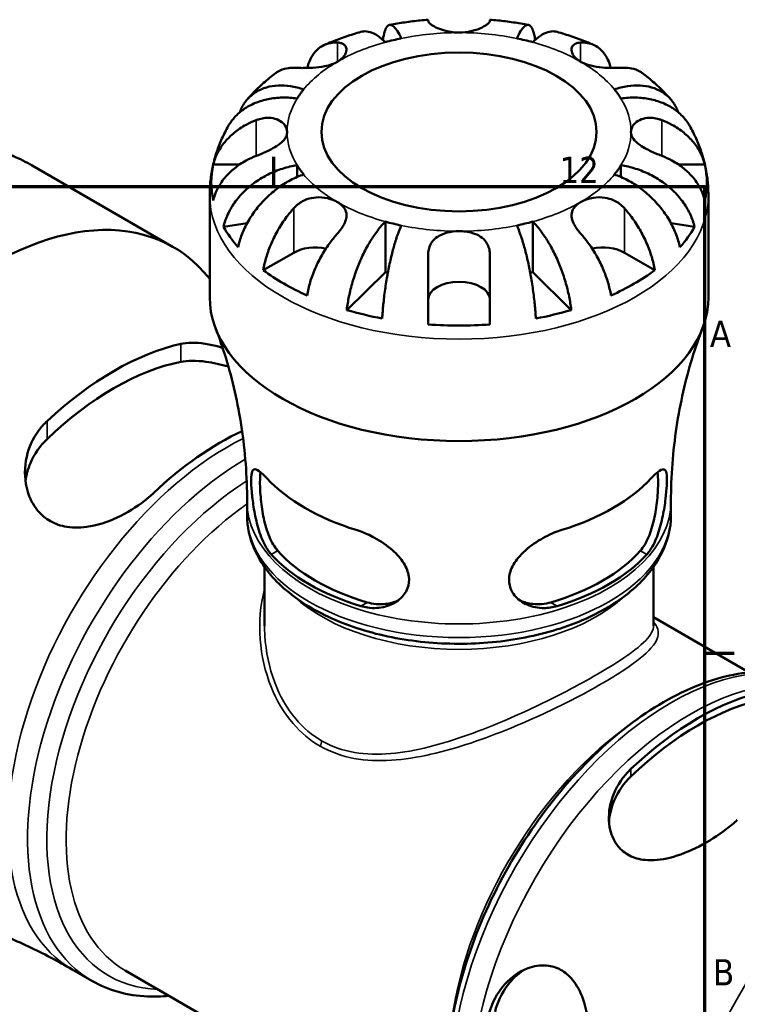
# Model space of a CAD drawing. Header units: millimetres. Extents: x 0 to 897, y 0 to 599.
# Tile 10 of 11: x 741 to 825, y 479 to 593. Entities that reach past the tile are written whole.
import ezdxf

# ---------------------------------------------------------------- set-up
doc = ezdxf.new("R2010")
doc.units = ezdxf.units.MM
for name, color, linetype, lineweight in [('Border (ANSI)', 7, 'Continuous', 70), ('Visible (ANSI)', 7, 'Continuous', 50), ('Visible Narrow (ANSI)', 7, 'Continuous', 35)]:
    doc.layers.add(name, color=color, linetype=linetype, lineweight=lineweight)
doc.styles.add('Note Text (ANSI)', font='tahoma.ttf')

# ---------------------------------------------------------------- blocks, each defined once
blk = doc.blocks.new('Borders Default Border')
at = {"layer": 'Border (ANSI)'}
for p, q in [((770.92, 574), (770.92, 577.45)), ((821, 519.75), (824.45, 519.75))]:
    blk.add_line(p, q, dxfattribs=at)
at = {"layer": 'Border (ANSI)', "flags": 128}
blk.add_lwpolyline([(20, 20), (20, 574), (821, 574), (821, 20), (20, 20)], dxfattribs=at)
at = {"layer": 'Border (ANSI)', "attachment_point": 7, "style": 'Note Text (ANSI)'}
for s, insert, char_height in [('12', (804.13, 574.4), 3.048), ('A', (821.63, 555.35), 3.05), ('B', (821.99, 481.1), 3.05)]:
    blk.add_mtext(s, dxfattribs=dict(at, insert=insert, char_height=char_height))

msp = doc.modelspace()

# ---------------------------------------------------------------- linework, layer by layer
at = {"layer": 'Visible (ANSI)'}
for p, q in [((788.851, 593.256), (788.851, 593.395)), ((796.051, 593.395), (796.051, 593.256)), ((742.813, 576.429), (759.211, 566.962)), ((763.858, 576.545), (766.914, 576.545)), ((773.614, 576.466), (773.614, 575.103)), ((811.288, 576.466), (811.288, 575.103)), ((817.987, 576.545), (821.043, 576.545)), ((763.451, 561.142), (763.451, 572.997)), ((821.451, 561.142), (821.451, 572.997)), ((767.792, 569.718), (765.052, 569.309)), ((783.883, 569.912), (783.883, 564.033)), ((801.019, 569.912), (801.019, 564.033)), ((819.849, 569.309), (817.109, 569.718)), ((769.687, 564.264), (773.217, 566.302)), ((788.851, 557.959), (788.851, 566.005)), ((796.051, 566.005), (796.051, 557.959)), ((811.684, 566.302), (815.214, 564.264)), ((783.883, 564.033), (779.395, 559.634)), ((805.507, 559.634), (801.019, 564.033)), ((767.801, 535.775), (767.801, 537.365)), ((817.101, 535.775), (817.101, 537.365)), ((769.831, 522.925), (769.831, 529.763)), ((815.071, 522.925), (815.071, 529.763)), ((815.071, 523.915), (826.18, 517.501)), ((747.469, 482.953), (749.746, 481.638)), ((753.618, 482.838), (793.03, 460.083))]:
    msp.add_line(p, q, dxfattribs=at)
for centre, major_axis, start_param, end_param in [((792.451, 580.346), (-20, 0), 5.0550672, 5.1551089), ((792.451, 580.346), (-20, 0), 4.269669, 4.3697108), ((792.451, 580.346), (-20, 0), 5.8404654, 5.9405071), ((792.451, 580.346), (20, 0), 0.3426782, 0.4427199), ((792.451, 574.467), (-28.818, 0), 6.1579369, 6.4084337), ((792.451, 580.346), (-20, 0), 0.3426782, 0.4427199), ((792.451, 580.346), (20, 0), 5.8404654, 5.9405071), ((792.451, 574.467), (28.818, 0), 6.1579369, 6.4084337), ((737.961, 530.156), (21.25, 36.806), 6.0560366, 9.6646519), ((792.451, 574.467), (-28.818, 0), 0.3152164, 0.4701818), ((792.451, 580.346), (20, 0), 4.269669, 4.3697108), ((792.451, 580.346), (20, 0), 5.0550672, 5.1551089), ((792.451, 574.467), (28.818, 0), 5.8130035, 5.9679689), ((775.763, 564.832), (3.6, 0), 1.2264277, 2.3561945), ((809.138, 564.832), (3.6, 0), 0.7853982, 1.9151649), ((792.451, 574.467), (-28.818, 0), 0.6601497, 0.9106466), ((792.451, 574.467), (-20, 0), 1.1280764, 1.1439335), ((792.451, 574.467), (-20, 0), 1.9976592, 2.0135163), ((792.451, 574.467), (-28.818, 0), 2.2309461, 2.4814429), ((792.451, 560.841), (-3.6, 0), 3.1415927, 6.2831853), ((792.451, 561.142), (-29, 0), 0, 3.1415926), ((792.451, 574.467), (-28.818, 0), 1.1006145, 1.25558), ((792.451, 574.467), (-28.818, 0), 1.8860127, 2.0409781), ((792.451, 574.467), (-28.818, 0), 1.4455479, 1.6960448), ((752.305, 521.874), (18.781, 32.53), 0.4881964, 1.0825999), ((752.305, 521.874), (17.562, 30.419), 0.4668719, 1.1039244), ((764.679, 514.73), (-18.065, -31.29), 3.8273406, 4.23635), ((792.451, 546.967), (25.346, 0), 3.6323705, 4.2216112), ((792.451, 546.967), (25.346, 0), 5.2031668, 5.7924075), ((792.451, 537.823), (-23.65, 0), 0.4689374, 1.101859), ((792.451, 537.823), (-23.65, 0), 2.0397337, 2.6726553), ((792.451, 537.823), (-24.652, 0), 0.4822136, 1.0885828), ((792.451, 537.823), (-24.652, 0), 2.0530099, 2.6593791), ((820.222, 482.662), (18.065, 31.29), 0.476039, 1.0947573), ((820.222, 482.662), (17.562, 30.419), 0.4668719, 1.1039244)]:
    msp.add_ellipse(centre, major_axis=major_axis, ratio=0.5773503, start_param=start_param, end_param=end_param, dxfattribs=at)
msp.add_ellipse((792.451, 580.346), major_axis=(16, 0), ratio=0.5773503, dxfattribs=at)
for points, knots in [([(788.851, 593.395), (788.549, 593.37), (788.249, 593.342), (787.648, 593.279), (787.348, 593.244), (786.75, 593.169), (786.452, 593.128), (785.856, 593.04), (785.56, 592.992), (784.968, 592.891), (784.673, 592.837), (784.379, 592.781)], [2.4993603, 2.4993603, 2.4993603, 2.4993603, 2.53545633, 2.53545633, 2.57155236, 2.57155236, 2.60764839, 2.60764839, 2.64374441, 2.64374441, 2.67984044, 2.67984044, 2.67984044, 2.67984044]), ([(792.451, 591.893), (792.192, 591.893), (791.933, 591.909), (791.41, 591.974), (791.147, 592.025), (790.546, 592.178), (790.225, 592.293), (789.683, 592.533), (789.463, 592.656), (789.171, 592.853), (789.076, 592.93), (788.936, 593.067), (788.891, 593.128), (788.857, 593.208), (788.851, 593.233), (788.851, 593.256)], [0, 0, 0, 0, 0.07774953, 0.07774953, 0.16081914, 0.16081914, 0.27783798, 0.27783798, 0.3882896, 0.3882896, 0.46542959, 0.46542959, 0.54035429, 0.54035429, 0.57953204, 0.57953204, 0.57953204, 0.57953204]), ([(796.051, 593.256), (796.051, 593.232), (796.044, 593.205), (796.007, 593.123), (795.96, 593.062), (795.818, 592.923), (795.72, 592.845), (795.428, 592.65), (795.212, 592.53), (794.632, 592.273), (794.253, 592.142), (793.398, 591.949), (792.927, 591.893), (792.451, 591.893)], [-0.58004807, -0.58004807, -0.58004807, -0.58004807, -0.5384523, -0.5384523, -0.46383793, -0.46383793, -0.3862639, -0.3862639, -0.27840269, -0.27840269, -0.14277912, -0.14277912, 0, 0, 0, 0]), ([(800.522, 592.781), (800.228, 592.837), (799.933, 592.891), (799.342, 592.992), (799.045, 593.04), (798.45, 593.128), (798.151, 593.169), (797.553, 593.244), (797.254, 593.279), (796.653, 593.342), (796.352, 593.37), (796.051, 593.395)], [2.03254854, 2.03254854, 2.03254854, 2.03254854, 2.06864457, 2.06864457, 2.1047406, 2.1047406, 2.14083662, 2.14083662, 2.17693265, 2.17693265, 2.21302868, 2.21302868, 2.21302868, 2.21302868]), ([(781.042, 591.981), (780.752, 591.898), (780.463, 591.811), (779.889, 591.63), (779.603, 591.536), (779.035, 591.341), (778.753, 591.241), (778.192, 591.032), (777.913, 590.924), (777.36, 590.701), (777.085, 590.585), (776.812, 590.467)], [2.81849536, 2.81849536, 2.81849536, 2.81849536, 2.85529823, 2.85529823, 2.8921011, 2.8921011, 2.92890398, 2.92890398, 2.96570685, 2.96570685, 3.00250972, 3.00250972, 3.00250972, 3.00250972]), ([(783.883, 590.779), (783.6, 591.057), (783.29, 591.315), (782.685, 591.716), (782.388, 591.858), (781.866, 592.022), (781.591, 592.06), (781.234, 592.027), (781.136, 592.008), (781.042, 591.981)], [4.00940841, 4.00940841, 4.00940841, 4.00940841, 4.17677528, 4.17677528, 4.34414216, 4.34414216, 4.51106361, 4.51106361, 4.57674982, 4.57674982, 4.57674982, 4.57674982]), ([(783.596, 591.046), (783.61, 591.152), (783.626, 591.252), (783.696, 591.644), (783.767, 591.926), (783.935, 592.372), (784.033, 592.535), (784.23, 592.737), (784.347, 592.794), (784.6, 592.78), (784.735, 592.708), (784.993, 592.481), (785.139, 592.303), (785.438, 591.829), (785.591, 591.533), (785.731, 591.221)], [0.2815169, 0.2815169, 0.2815169, 0.2815169, 0.3329556, 0.3329556, 0.4995958, 0.4995958, 0.6662361, 0.6662361, 0.8331576, 0.8331576, 1.000079, 1.000079, 1.1674459, 1.1674459, 1.3348128, 1.3348128, 1.3348128, 1.3348128]), ([(799.171, 591.221), (799.311, 591.533), (799.463, 591.829), (799.762, 592.303), (799.908, 592.481), (800.166, 592.708), (800.301, 592.78), (800.554, 592.794), (800.672, 592.737), (800.868, 592.535), (800.966, 592.372), (801.135, 591.926), (801.206, 591.644), (801.275, 591.252), (801.291, 591.152), (801.306, 591.046)], [4.0094086, 4.0094086, 4.0094086, 4.0094086, 4.1767755, 4.1767755, 4.3441423, 4.3441423, 4.5110638, 4.5110638, 4.6779852, 4.6779852, 4.8446255, 4.8446255, 5.0112658, 5.0112658, 5.0627044, 5.0627044, 5.0627044, 5.0627044]), ([(803.859, 591.981), (803.765, 592.008), (803.667, 592.027), (803.31, 592.06), (803.036, 592.022), (802.513, 591.858), (802.217, 591.716), (801.611, 591.315), (801.302, 591.057), (801.019, 590.779)], [0.76747135, 0.76747135, 0.76747135, 0.76747135, 0.83315756, 0.83315756, 1.00007901, 1.00007901, 1.16744588, 1.16744588, 1.33481276, 1.33481276, 1.33481276, 1.33481276]), ([(808.09, 590.467), (807.817, 590.585), (807.542, 590.701), (806.988, 590.924), (806.709, 591.032), (806.148, 591.241), (805.866, 591.341), (805.298, 591.536), (805.013, 591.63), (804.438, 591.811), (804.15, 591.898), (803.859, 591.981)], [1.70987926, 1.70987926, 1.70987926, 1.70987926, 1.74668213, 1.74668213, 1.783485, 1.783485, 1.82028788, 1.82028788, 1.85709075, 1.85709075, 1.89389362, 1.89389362, 1.89389362, 1.89389362]), ([(774.816, 587.784), (774.898, 588.137), (775.008, 588.461), (775.285, 589.069), (775.485, 589.393), (775.963, 589.939), (776.24, 590.16), (776.799, 590.48), (777.133, 590.607), (777.757, 590.725), (778.034, 590.744), (778.309, 590.735)], [0.19340122, 0.19340122, 0.19340122, 0.19340122, 0.33215152, 0.33215152, 0.49888818, 0.49888818, 0.66562485, 0.66562485, 0.83351137, 0.83351137, 0.95687373, 0.95687373, 0.95687373, 0.95687373]), ([(778.309, 590.735), (778.41, 590.731), (778.506, 590.721), (778.729, 590.679), (778.849, 590.639), (779.063, 590.524), (779.154, 590.448), (779.321, 590.223), (779.369, 590.062), (779.355, 589.661), (779.263, 589.419), (778.911, 588.937), (778.645, 588.705), (778.309, 588.511)], [-0.57647647, -0.57647647, -0.57647647, -0.57647647, -0.52968676, -0.52968676, -0.46054026, -0.46054026, -0.38562403, -0.38562403, -0.27730827, -0.27730827, -0.14258086, -0.14258086, 0, 0, 0, 0]), ([(806.593, 588.511), (806.393, 588.626), (806.218, 588.754), (805.914, 589.038), (805.79, 589.194), (805.566, 589.592), (805.515, 589.831), (805.574, 590.201), (805.647, 590.34), (805.877, 590.559), (806.032, 590.638), (806.332, 590.714), (806.458, 590.73), (806.593, 590.735)], [0, 0, 0, 0, 0.0846147, 0.0846147, 0.17434237, 0.17434237, 0.31088758, 0.31088758, 0.41427184, 0.41427184, 0.51665709, 0.51665709, 0.58005471, 0.58005471, 0.58005471, 0.58005471]), ([(806.593, 590.735), (806.867, 590.744), (807.145, 590.725), (807.768, 590.607), (808.102, 590.48), (808.661, 590.16), (808.938, 589.939), (809.416, 589.393), (809.617, 589.069), (809.893, 588.461), (810.004, 588.137), (810.085, 587.784)], [4.42788405, 4.42788405, 4.42788405, 4.42788405, 4.5512464, 4.5512464, 4.71913293, 4.71913293, 4.88586959, 4.88586959, 5.05260626, 5.05260626, 5.19135655, 5.19135655, 5.19135655, 5.19135655]), ([(778.309, 588.511), (778.11, 588.396), (777.89, 588.296), (777.392, 588.117), (777.115, 588.043), (776.382, 587.894), (775.919, 587.842), (775.143, 587.792), (774.834, 587.783), (774.322, 587.777), (774.115, 587.777), (773.722, 587.782), (773.539, 587.786), (773.318, 587.792), (773.267, 587.794), (773.217, 587.795)], [-2.49913258, -2.49913258, -2.49913258, -2.49913258, -2.41505436, -2.41505436, -2.32384732, -2.32384732, -2.1841143, -2.1841143, -2.08674766, -2.08674766, -2.01440674, -2.01440674, -1.93994266, -1.93994266, -1.91637503, -1.91637503, -1.91637503, -1.91637503]), ([(811.684, 587.795), (811.494, 587.789), (811.28, 587.784), (810.776, 587.777), (810.485, 587.776), (809.838, 587.789), (809.486, 587.805), (808.663, 587.877), (808.202, 587.944), (807.33, 588.164), (806.93, 588.316), (806.593, 588.511)], [-0.58010577, -0.58010577, -0.58010577, -0.58010577, -0.49097123, -0.49097123, -0.39110552, -0.39110552, -0.28318425, -0.28318425, -0.14288781, -0.14288781, 0, 0, 0, 0]), ([(773.217, 587.795), (772.943, 587.804), (772.666, 587.786), (772.042, 587.667), (771.708, 587.54), (771.318, 587.318), (771.209, 587.245), (771.102, 587.164)], [4.42788405, 4.42788405, 4.42788405, 4.42788405, 4.5512464, 4.5512464, 4.71913293, 4.71913293, 4.78464112, 4.78464112, 4.78464112, 4.78464112]), ([(813.799, 587.164), (813.693, 587.245), (813.583, 587.318), (813.193, 587.54), (812.859, 587.667), (812.236, 587.786), (811.958, 587.804), (811.684, 587.795)], [0.60011666, 0.60011666, 0.60011666, 0.60011666, 0.66562485, 0.66562485, 0.83351137, 0.83351137, 0.95687373, 0.95687373, 0.95687373, 0.95687373]), ([(771.102, 587.165), (770.866, 586.986), (770.633, 586.803), (770.174, 586.427), (769.948, 586.234), (769.502, 585.839), (769.283, 585.637), (768.851, 585.222), (768.639, 585.01), (768.223, 584.574), (768.019, 584.352), (767.82, 584.123)], [3.27615426, 3.27615426, 3.27615426, 3.27615426, 3.31283922, 3.31283922, 3.34952418, 3.34952418, 3.38620914, 3.38620914, 3.42289409, 3.42289409, 3.45957905, 3.45957905, 3.45957905, 3.45957905]), ([(817.081, 584.123), (816.882, 584.352), (816.678, 584.574), (816.262, 585.01), (816.05, 585.222), (815.619, 585.637), (815.399, 585.839), (814.954, 586.234), (814.727, 586.427), (814.268, 586.803), (814.035, 586.986), (813.8, 587.165)], [1.25280993, 1.25280993, 1.25280993, 1.25280993, 1.28949489, 1.28949489, 1.32617985, 1.32617985, 1.3628648, 1.3628648, 1.39954976, 1.39954976, 1.43623472, 1.43623472, 1.43623472, 1.43623472]), ([(766.942, 582.619), (767.017, 582.825), (767.102, 583.019), (767.376, 583.554), (767.62, 583.911), (768.201, 584.536), (768.537, 584.803), (769.215, 585.214), (769.619, 585.396), (770.489, 585.65), (770.954, 585.723), (771.842, 585.769), (772.345, 585.746), (773.373, 585.59), (773.898, 585.456), (774.379, 585.292)], [0.2497523, 0.2497523, 0.2497523, 0.2497523, 0.3329556, 0.3329556, 0.4995958, 0.4995958, 0.6662361, 0.6662361, 0.8331576, 0.8331576, 1.000079, 1.000079, 1.1674459, 1.1674459, 1.3348128, 1.3348128, 1.3348128, 1.3348128]), ([(810.523, 585.292), (811.003, 585.456), (811.528, 585.59), (812.556, 585.746), (813.06, 585.769), (813.947, 585.723), (814.413, 585.65), (815.282, 585.396), (815.686, 585.214), (816.364, 584.803), (816.701, 584.536), (817.281, 583.911), (817.525, 583.554), (817.8, 583.019), (817.885, 582.825), (817.959, 582.619)], [4.0094084, 4.0094084, 4.0094084, 4.0094084, 4.1767753, 4.1767753, 4.3441422, 4.3441422, 4.5110636, 4.5110636, 4.6779851, 4.6779851, 4.8446253, 4.8446253, 5.0112656, 5.0112656, 5.0944689, 5.0944689, 5.0944689, 5.0944689]), ([(773.614, 584.226), (773.073, 584.306), (772.484, 584.35), (771.328, 584.329), (770.763, 584.265), (769.766, 584.066), (769.242, 583.913), (768.265, 583.509), (767.811, 583.258), (767.05, 582.73), (766.672, 582.405), (766.058, 581.723), (765.811, 581.375), (765.616, 581.032)], [4.00940841, 4.00940841, 4.00940841, 4.00940841, 4.17677528, 4.17677528, 4.34414216, 4.34414216, 4.51106361, 4.51106361, 4.67798506, 4.67798506, 4.84462534, 4.84462534, 4.99140729, 4.99140729, 4.99140729, 4.99140729]), ([(819.285, 581.032), (819.09, 581.375), (818.843, 581.723), (818.23, 582.405), (817.852, 582.73), (817.09, 583.258), (816.636, 583.509), (815.659, 583.913), (815.136, 584.066), (814.139, 584.265), (813.573, 584.329), (812.418, 584.35), (811.828, 584.306), (811.288, 584.226)], [0.35281387, 0.35281387, 0.35281387, 0.35281387, 0.49959583, 0.49959583, 0.6662361, 0.6662361, 0.83315756, 0.83315756, 1.00007901, 1.00007901, 1.16744588, 1.16744588, 1.33481276, 1.33481276, 1.33481276, 1.33481276]), ([(763.858, 576.545), (763.977, 577.014), (764.154, 577.473), (764.574, 578.297), (764.858, 578.737), (765.534, 579.559), (765.925, 579.94), (766.716, 580.583), (767.189, 580.902), (768.07, 581.38), (768.463, 581.56), (768.851, 581.709)], [0.17075309, 0.17075309, 0.17075309, 0.17075309, 0.33215152, 0.33215152, 0.49888818, 0.49888818, 0.66562485, 0.66562485, 0.83351137, 0.83351137, 0.95687373, 0.95687373, 0.95687373, 0.95687373]), ([(768.851, 581.709), (768.976, 581.757), (769.103, 581.8), (769.458, 581.901), (769.687, 581.945), (770.148, 581.99), (770.378, 581.989), (770.905, 581.929), (771.188, 581.849), (771.749, 581.581), (772, 581.375), (772.356, 580.894), (772.451, 580.62), (772.451, 580.346)], [-0.58004807, -0.58004807, -0.58004807, -0.58004807, -0.5384523, -0.5384523, -0.46383793, -0.46383793, -0.3862639, -0.3862639, -0.27840269, -0.27840269, -0.14277912, -0.14277912, 0, 0, 0, 0]), ([(812.451, 580.346), (812.451, 580.495), (812.479, 580.645), (812.593, 580.946), (812.684, 581.096), (812.971, 581.43), (813.195, 581.601), (813.719, 581.852), (814.01, 581.933), (814.545, 581.99), (814.774, 581.99), (815.236, 581.942), (815.465, 581.896), (815.814, 581.795), (815.933, 581.754), (816.051, 581.709)], [0, 0, 0, 0, 0.07774953, 0.07774953, 0.16081914, 0.16081914, 0.27783798, 0.27783798, 0.3882896, 0.3882896, 0.46542959, 0.46542959, 0.54035429, 0.54035429, 0.57953204, 0.57953204, 0.57953204, 0.57953204]), ([(816.051, 581.709), (816.438, 581.56), (816.831, 581.38), (817.713, 580.902), (818.185, 580.583), (818.976, 579.94), (819.368, 579.559), (820.043, 578.737), (820.327, 578.297), (820.747, 577.473), (820.925, 577.014), (821.043, 576.545)], [4.42788405, 4.42788405, 4.42788405, 4.42788405, 4.5512464, 4.5512464, 4.71913293, 4.71913293, 4.88586959, 4.88586959, 5.05260626, 5.05260626, 5.21400469, 5.21400469, 5.21400469, 5.21400469]), ([(765.616, 581.032), (765.349, 580.56), (765.101, 580.073), (764.65, 579.068), (764.448, 578.55), (764.094, 577.489), (763.944, 576.946), (763.7, 575.84), (763.607, 575.277), (763.482, 574.142), (763.451, 573.57), (763.451, 572.997)], [3.61049454, 3.61049454, 3.61049454, 3.61049454, 3.6737938, 3.6737938, 3.73709305, 3.73709305, 3.80039231, 3.80039231, 3.86369156, 3.86369156, 3.92699082, 3.92699082, 3.92699082, 3.92699082]), ([(821.451, 572.997), (821.451, 573.57), (821.419, 574.142), (821.295, 575.277), (821.202, 575.84), (820.958, 576.946), (820.807, 577.489), (820.454, 578.55), (820.251, 579.068), (819.801, 580.073), (819.553, 580.56), (819.286, 581.032)], [0.78539816, 0.78539816, 0.78539816, 0.78539816, 0.84869742, 0.84869742, 0.91199667, 0.91199667, 0.97529593, 0.97529593, 1.03859518, 1.03859518, 1.10189444, 1.10189444, 1.10189444, 1.10189444]), ([(731, 579.396), (731.8, 579.41), (732.606, 579.387), (734.22, 579.256), (735.029, 579.149), (736.641, 578.847), (737.443, 578.652), (739.028, 578.171), (739.81, 577.885), (741.341, 577.223), (742.089, 576.847), (742.813, 576.429)], [0.45126695, 0.45126695, 0.45126695, 0.45126695, 0.51809319, 0.51809319, 0.58491943, 0.58491943, 0.65174568, 0.65174568, 0.71857192, 0.71857192, 0.78539816, 0.78539816, 0.78539816, 0.78539816]), ([(772.451, 580.346), (772.451, 580.196), (772.423, 580.047), (772.308, 579.744), (772.218, 579.59), (771.93, 579.231), (771.706, 579.031), (771.182, 578.656), (770.891, 578.484), (770.356, 578.203), (770.127, 578.092), (769.666, 577.883), (769.436, 577.786), (769.088, 577.644), (768.969, 577.597), (768.851, 577.552)], [0, 0, 0, 0, 0.07774953, 0.07774953, 0.16081914, 0.16081914, 0.27783798, 0.27783798, 0.3882896, 0.3882896, 0.46542959, 0.46542959, 0.54035429, 0.54035429, 0.57953204, 0.57953204, 0.57953204, 0.57953204]), ([(816.051, 577.552), (815.925, 577.6), (815.799, 577.65), (815.444, 577.795), (815.215, 577.892), (814.753, 578.102), (814.524, 578.214), (813.996, 578.492), (813.713, 578.661), (813.152, 579.062), (812.902, 579.294), (812.545, 579.8), (812.451, 580.071), (812.451, 580.346)], [-0.58004807, -0.58004807, -0.58004807, -0.58004807, -0.5384523, -0.5384523, -0.46383793, -0.46383793, -0.3862639, -0.3862639, -0.27840269, -0.27840269, -0.14277912, -0.14277912, 0, 0, 0, 0]), ([(768.851, 577.552), (768.463, 577.403), (768.07, 577.224), (767.189, 576.745), (766.716, 576.426), (765.925, 575.783), (765.534, 575.402), (764.858, 574.58), (764.574, 574.14), (764.154, 573.316), (763.977, 572.858), (763.858, 572.388)], [4.42788748, 4.42788748, 4.42788748, 4.42788748, 4.55124983, 4.55124983, 4.71913636, 4.71913636, 4.88587302, 4.88587302, 5.05260969, 5.05260969, 5.21400811, 5.21400811, 5.21400811, 5.21400811]), ([(821.043, 572.388), (820.925, 572.858), (820.747, 573.316), (820.327, 574.14), (820.043, 574.58), (819.368, 575.402), (818.976, 575.783), (818.185, 576.426), (817.713, 576.745), (816.831, 577.224), (816.438, 577.403), (816.051, 577.552)], [0.17075309, 0.17075309, 0.17075309, 0.17075309, 0.33215152, 0.33215152, 0.49888818, 0.49888818, 0.66562485, 0.66562485, 0.83351137, 0.83351137, 0.95687373, 0.95687373, 0.95687373, 0.95687373]), ([(765.052, 569.309), (765.167, 569.797), (765.339, 570.284), (765.745, 571.171), (766.019, 571.652), (766.672, 572.572), (767.05, 573.01), (767.811, 573.765), (768.265, 574.152), (769.242, 574.848), (769.766, 575.157), (770.763, 575.653), (771.328, 575.886), (772.484, 576.252), (773.073, 576.385), (773.614, 576.466)], [0.1707449, 0.1707449, 0.1707449, 0.1707449, 0.3329556, 0.3329556, 0.4995958, 0.4995958, 0.6662361, 0.6662361, 0.8331576, 0.8331576, 1.000079, 1.000079, 1.1674459, 1.1674459, 1.3348128, 1.3348128, 1.3348128, 1.3348128]), ([(811.288, 576.466), (811.828, 576.385), (812.418, 576.252), (813.573, 575.886), (814.139, 575.653), (815.136, 575.157), (815.659, 574.848), (816.636, 574.152), (817.09, 573.765), (817.852, 573.01), (818.23, 572.572), (818.882, 571.652), (819.156, 571.171), (819.562, 570.284), (819.735, 569.797), (819.849, 569.309)], [4.0094084, 4.0094084, 4.0094084, 4.0094084, 4.1767753, 4.1767753, 4.3441422, 4.3441422, 4.5110636, 4.5110636, 4.6779851, 4.6779851, 4.8446253, 4.8446253, 5.0112656, 5.0112656, 5.1734763, 5.1734763, 5.1734763, 5.1734763]), ([(774.379, 575.399), (773.898, 575.235), (773.373, 575.012), (772.345, 574.469), (771.842, 574.149), (770.954, 573.5), (770.489, 573.111), (769.619, 572.265), (769.215, 571.809), (768.537, 570.937), (768.201, 570.441), (767.62, 569.421), (767.376, 568.898), (767.015, 567.948), (766.862, 567.435), (766.76, 566.929)], [4.0094084, 4.0094084, 4.0094084, 4.0094084, 4.1767753, 4.1767753, 4.3441422, 4.3441422, 4.5110636, 4.5110636, 4.6779851, 4.6779851, 4.8446253, 4.8446253, 5.0112656, 5.0112656, 5.1734763, 5.1734763, 5.1734763, 5.1734763]), ([(818.142, 566.929), (818.04, 567.435), (817.887, 567.948), (817.525, 568.898), (817.281, 569.421), (816.701, 570.441), (816.364, 570.937), (815.686, 571.809), (815.282, 572.265), (814.413, 573.111), (813.947, 573.5), (813.06, 574.149), (812.556, 574.469), (811.528, 575.012), (811.003, 575.235), (810.523, 575.399)], [0.1707449, 0.1707449, 0.1707449, 0.1707449, 0.3329556, 0.3329556, 0.4995958, 0.4995958, 0.6662361, 0.6662361, 0.8331576, 0.8331576, 1.000079, 1.000079, 1.1674459, 1.1674459, 1.3348128, 1.3348128, 1.3348128, 1.3348128]), ([(773.217, 571.465), (773.319, 571.579), (773.427, 571.687), (773.712, 571.938), (773.895, 572.073), (774.305, 572.318), (774.53, 572.424), (775.108, 572.63), (775.464, 572.702), (776.273, 572.76), (776.717, 572.721), (777.573, 572.53), (777.973, 572.375), (778.309, 572.181)], [-0.57647647, -0.57647647, -0.57647647, -0.57647647, -0.52968676, -0.52968676, -0.46054026, -0.46054026, -0.38562403, -0.38562403, -0.27730827, -0.27730827, -0.14258086, -0.14258086, 0, 0, 0, 0]), ([(806.593, 572.181), (806.791, 572.295), (807.012, 572.396), (807.509, 572.571), (807.787, 572.642), (808.519, 572.754), (808.982, 572.759), (809.758, 572.634), (810.068, 572.546), (810.579, 572.326), (810.786, 572.213), (811.179, 571.948), (811.363, 571.795), (811.583, 571.575), (811.635, 571.521), (811.684, 571.465)], [-2.49913258, -2.49913258, -2.49913258, -2.49913258, -2.41505436, -2.41505436, -2.32384732, -2.32384732, -2.1841143, -2.1841143, -2.08674766, -2.08674766, -2.01440674, -2.01440674, -1.93994266, -1.93994266, -1.91637503, -1.91637503, -1.91637503, -1.91637503]), ([(769.687, 564.264), (769.771, 564.781), (769.896, 565.312), (770.193, 566.308), (770.394, 566.864), (770.872, 567.961), (771.149, 568.503), (771.708, 569.468), (772.042, 569.98), (772.666, 570.818), (772.943, 571.158), (773.217, 571.465)], [0.17075309, 0.17075309, 0.17075309, 0.17075309, 0.33215152, 0.33215152, 0.49888818, 0.49888818, 0.66562485, 0.66562485, 0.83351137, 0.83351137, 0.95687373, 0.95687373, 0.95687373, 0.95687373]), ([(778.309, 572.181), (778.507, 572.066), (778.681, 571.939), (778.987, 571.65), (779.113, 571.488), (779.34, 571.047), (779.389, 570.756), (779.324, 570.221), (779.255, 569.993), (779.07, 569.585), (778.972, 569.409), (778.738, 569.052), (778.602, 568.872), (778.406, 568.638), (778.358, 568.582), (778.309, 568.526)], [-2.49913258, -2.49913258, -2.49913258, -2.49913258, -2.41505436, -2.41505436, -2.32384732, -2.32384732, -2.1841143, -2.1841143, -2.08674766, -2.08674766, -2.01440674, -2.01440674, -1.93994266, -1.93994266, -1.91637503, -1.91637503, -1.91637503, -1.91637503]), ([(806.593, 568.526), (806.492, 568.64), (806.396, 568.754), (806.172, 569.041), (806.053, 569.213), (805.838, 569.571), (805.747, 569.755), (805.581, 570.197), (805.533, 570.447), (805.547, 570.981), (805.638, 571.251), (805.99, 571.757), (806.257, 571.987), (806.593, 572.181)], [-0.57647647, -0.57647647, -0.57647647, -0.57647647, -0.52968676, -0.52968676, -0.46054026, -0.46054026, -0.38562403, -0.38562403, -0.27730827, -0.27730827, -0.14258086, -0.14258086, 0, 0, 0, 0]), ([(811.684, 571.465), (811.958, 571.158), (812.236, 570.818), (812.859, 569.98), (813.193, 569.468), (813.752, 568.503), (814.029, 567.961), (814.507, 566.864), (814.708, 566.308), (815.005, 565.312), (815.131, 564.781), (815.214, 564.264)], [4.42788748, 4.42788748, 4.42788748, 4.42788748, 4.55124983, 4.55124983, 4.71913636, 4.71913636, 4.88587302, 4.88587302, 5.05260969, 5.05260969, 5.21400811, 5.21400811, 5.21400811, 5.21400811]), ([(779.395, 559.634), (779.455, 560.165), (779.545, 560.714), (779.758, 561.749), (779.902, 562.33), (780.244, 563.488), (780.442, 564.064), (780.841, 565.096), (781.079, 565.648), (781.591, 566.7), (781.866, 567.2), (782.388, 568.06), (782.685, 568.499), (783.29, 569.286), (783.6, 569.634), (783.883, 569.912)], [0.1707449, 0.1707449, 0.1707449, 0.1707449, 0.3329556, 0.3329556, 0.4995958, 0.4995958, 0.6662361, 0.6662361, 0.8331576, 0.8331576, 1.000079, 1.000079, 1.1674459, 1.1674459, 1.3348128, 1.3348128, 1.3348128, 1.3348128]), ([(785.731, 569.47), (785.591, 569.158), (785.438, 568.773), (785.139, 567.912), (784.993, 567.437), (784.735, 566.514), (784.6, 565.981), (784.347, 564.867), (784.23, 564.286), (784.033, 563.205), (783.935, 562.605), (783.767, 561.406), (783.696, 560.808), (783.591, 559.746), (783.546, 559.186), (783.516, 558.648)], [4.0094084, 4.0094084, 4.0094084, 4.0094084, 4.1767753, 4.1767753, 4.3441422, 4.3441422, 4.5110636, 4.5110636, 4.6779851, 4.6779851, 4.8446253, 4.8446253, 5.0112656, 5.0112656, 5.1734763, 5.1734763, 5.1734763, 5.1734763]), ([(801.385, 558.648), (801.355, 559.186), (801.311, 559.746), (801.206, 560.808), (801.135, 561.406), (800.966, 562.605), (800.868, 563.205), (800.672, 564.286), (800.554, 564.867), (800.301, 565.981), (800.166, 566.514), (799.908, 567.437), (799.762, 567.912), (799.463, 568.773), (799.311, 569.158), (799.171, 569.47)], [0.1707449, 0.1707449, 0.1707449, 0.1707449, 0.3329556, 0.3329556, 0.4995958, 0.4995958, 0.6662361, 0.6662361, 0.8331576, 0.8331576, 1.000079, 1.000079, 1.1674459, 1.1674459, 1.3348128, 1.3348128, 1.3348128, 1.3348128]), ([(801.019, 569.912), (801.302, 569.634), (801.611, 569.286), (802.217, 568.499), (802.513, 568.06), (803.036, 567.2), (803.31, 566.7), (803.823, 565.648), (804.06, 565.096), (804.46, 564.064), (804.658, 563.488), (805, 562.33), (805.143, 561.749), (805.357, 560.714), (805.447, 560.165), (805.507, 559.634)], [4.0094086, 4.0094086, 4.0094086, 4.0094086, 4.1767755, 4.1767755, 4.3441424, 4.3441424, 4.5110638, 4.5110638, 4.6779853, 4.6779853, 4.8446255, 4.8446255, 5.0112658, 5.0112658, 5.1734765, 5.1734765, 5.1734765, 5.1734765]), ([(778.309, 568.526), (778.034, 568.219), (777.757, 567.879), (777.133, 567.041), (776.799, 566.528), (776.24, 565.563), (775.963, 565.022), (775.485, 563.925), (775.285, 563.368), (774.988, 562.372), (774.862, 561.842), (774.778, 561.324)], [4.4278842, 4.4278842, 4.4278842, 4.4278842, 4.55124655, 4.55124655, 4.71913307, 4.71913307, 4.88586974, 4.88586974, 5.0526064, 5.0526064, 5.21400483, 5.21400483, 5.21400483, 5.21400483]), ([(788.851, 566.005), (788.851, 566.126), (788.857, 566.245), (788.895, 566.573), (788.941, 566.776), (789.084, 567.17), (789.181, 567.358), (789.474, 567.772), (789.69, 567.979), (790.269, 568.369), (790.649, 568.528), (791.504, 568.746), (791.975, 568.799), (792.451, 568.799)], [-0.58004807, -0.58004807, -0.58004807, -0.58004807, -0.5384523, -0.5384523, -0.46383793, -0.46383793, -0.3862639, -0.3862639, -0.27840269, -0.27840269, -0.14277912, -0.14277912, 0, 0, 0, 0]), ([(792.451, 568.799), (792.71, 568.799), (792.968, 568.783), (793.492, 568.715), (793.754, 568.662), (794.356, 568.483), (794.677, 568.339), (795.218, 567.974), (795.438, 567.761), (795.73, 567.34), (795.826, 567.152), (795.965, 566.758), (796.01, 566.553), (796.045, 566.231), (796.051, 566.118), (796.051, 566.005)], [0, 0, 0, 0, 0.07774953, 0.07774953, 0.16081914, 0.16081914, 0.27783798, 0.27783798, 0.3882896, 0.3882896, 0.46542959, 0.46542959, 0.54035429, 0.54035429, 0.57953204, 0.57953204, 0.57953204, 0.57953204]), ([(810.123, 561.324), (810.039, 561.842), (809.914, 562.372), (809.617, 563.368), (809.416, 563.925), (808.938, 565.022), (808.661, 565.563), (808.102, 566.528), (807.768, 567.041), (807.145, 567.879), (806.867, 568.219), (806.593, 568.526)], [0.17075309, 0.17075309, 0.17075309, 0.17075309, 0.33215152, 0.33215152, 0.49888818, 0.49888818, 0.66562485, 0.66562485, 0.83351137, 0.83351137, 0.95687373, 0.95687373, 0.95687373, 0.95687373]), ([(767.801, 537.365), (767.801, 538.829), (767.745, 540.293), (767.527, 543.19), (767.363, 544.623), (766.939, 547.428), (766.678, 548.801), (766.072, 551.461), (765.728, 552.749), (764.975, 555.219), (764.566, 556.401), (764.136, 557.524)], [3.92699082, 3.92699082, 3.92699082, 3.92699082, 3.97055031, 3.97055031, 4.01410981, 4.01410981, 4.05766931, 4.05766931, 4.10122881, 4.10122881, 4.1447883, 4.1447883, 4.1447883, 4.1447883]), ([(820.766, 557.524), (820.335, 556.401), (819.927, 555.219), (819.174, 552.749), (818.829, 551.461), (818.224, 548.801), (817.963, 547.428), (817.538, 544.623), (817.375, 543.19), (817.156, 540.293), (817.101, 538.829), (817.101, 537.365)], [0.56760068, 0.56760068, 0.56760068, 0.56760068, 0.61116017, 0.61116017, 0.65471967, 0.65471967, 0.69827917, 0.69827917, 0.74183867, 0.74183867, 0.78539816, 0.78539816, 0.78539816, 0.78539816]), ([(760.083, 555.69), (760.473, 555.777), (760.895, 555.824), (762.345, 555.848), (763.457, 555.667), (764.721, 555.307), (764.837, 555.272), (764.953, 555.236)], [-3.12701622, -3.12701622, -3.12701622, -3.12701622, -2.95270555, -2.95270555, -2.563552, -2.563552, -2.524433, -2.524433, -2.524433, -2.524433]), ([(760.083, 553.602), (760.895, 553.762), (761.913, 553.773), (763.859, 553.513), (764.751, 553.31), (765.626, 553.055)], [-1.39161666, -1.39161666, -1.39161666, -1.39161666, -1.02867671, -1.02867671, -0.75216949, -0.75216949, -0.75216949, -0.75216949]), ([(756.901, 538.34), (756.583, 538.039), (756.242, 537.746), (754.923, 536.711), (753.838, 536.04), (751.542, 534.972), (750.325, 534.577), (748.242, 534.296), (747.376, 534.305), (745.901, 534.612), (745.292, 534.85), (744.168, 535.546), (743.678, 536.002), (742.738, 537.251), (742.37, 538.088), (741.893, 540.134), (741.899, 541.379), (742.412, 543.647), (742.87, 544.684), (743.831, 545.996), (744.161, 546.368), (744.527, 546.709)], [-3.0849587, -3.0849587, -3.0849587, -3.0849587, -2.9428133, -2.9428133, -2.5650068, -2.5650068, -2.1821516, -2.1821516, -1.9011429, -1.9011429, -1.6747132, -1.6747132, -1.4375171, -1.4375171, -1.1204612, -1.1204612, -0.7045323, -0.7045323, -0.3297133, -0.3297133, -0.1665774, -0.1665774, -0.1665774, -0.1665774]), ([(742.026, 539.758), (742.116, 540.448), (742.303, 541.154), (743.033, 542.872), (743.714, 543.842), (744.527, 544.62)], [3.51954153, 3.51954153, 3.51954153, 3.51954153, 3.75579597, 3.75579597, 4.11873592, 4.11873592, 4.11873592, 4.11873592]), ([(770.61, 531.222), (770.572, 531.264), (770.535, 531.307), (770.232, 531.671), (769.987, 532.06), (769.466, 533.112), (769.214, 533.819), (768.82, 535.282), (768.671, 536.03), (768.461, 537.379), (768.391, 537.97), (768.295, 539.043), (768.27, 539.504), (768.271, 540.327), (768.306, 540.645), (768.476, 541.086), (768.631, 541.159), (769.067, 541.012), (769.335, 540.819), (769.799, 540.381), (769.944, 540.235), (770.096, 540.07)], [-1.976572, -1.976572, -1.976572, -1.976572, -1.9520903, -1.9520903, -1.7768012, -1.7768012, -1.5355361, -1.5355361, -1.3090264, -1.3090264, -1.1200973, -1.1200973, -0.9332628, -0.9332628, -0.7147504, -0.7147504, -0.4527413, -0.4527413, -0.2154761, -0.2154761, -0.1180103, -0.1180103, -0.1180103, -0.1180103]), ([(771.354, 531.652), (771.005, 532.049), (770.671, 532.607), (770.119, 533.919), (769.899, 534.672), (769.594, 536.093), (769.478, 536.857), (769.332, 538.326), (769.298, 539.03), (769.298, 540.049), (769.317, 540.448), (769.359, 540.776)], [0.8548854, 0.8548854, 0.8548854, 0.8548854, 1.0863473, 1.0863473, 1.3178092, 1.3178092, 1.5305875, 1.5305875, 1.7433658, 1.7433658, 1.9047556, 1.9047556, 1.9047556, 1.9047556]), ([(815.543, 540.776), (815.584, 540.448), (815.603, 540.049), (815.603, 539.609), (815.603, 539.015), (815.568, 538.291), (815.414, 536.783), (815.293, 536.001), (814.978, 534.587), (814.76, 533.855), (814.216, 532.581), (813.888, 532.039), (813.548, 531.652)], [-0.1613897, -0.1613897, -0.1613897, -0.1613897, 0, 0, 0, 0.2184083, 0.2184083, 0.4368165, 0.4368165, 0.6626964, 0.6626964, 0.8885763, 0.8885763, 0.8885763, 0.8885763]), ([(814.805, 540.07), (814.882, 540.153), (814.957, 540.231), (815.307, 540.587), (815.55, 540.797), (816.034, 541.117), (816.239, 541.161), (816.498, 540.96), (816.571, 540.757), (816.638, 540.131), (816.639, 539.729), (816.586, 538.77), (816.54, 538.248), (816.394, 537.042), (816.29, 536.37), (816.005, 534.961), (815.815, 534.234), (815.332, 532.868), (815.032, 532.237), (814.559, 531.541), (814.427, 531.372), (814.291, 531.222)], [-1.995442, -1.995442, -1.995442, -1.995442, -1.9465692, -1.9465692, -1.7586331, -1.7586331, -1.501679, -1.501679, -1.2839935, -1.2839935, -1.0830184, -1.0830184, -0.9001376, -0.9001376, -0.6954505, -0.6954505, -0.4671741, -0.4671741, -0.224834, -0.224834, -0.1363483, -0.1363483, -0.1363483, -0.1363483]), ([(817.101, 535.775), (817.101, 534.249), (816.72, 532.73), (815.249, 529.804), (814.118, 528.411), (811.167, 525.839), (809.297, 524.684), (805.046, 522.786), (802.659, 522.049), (797.638, 521.067), (795.007, 520.82), (789.752, 520.829), (787.13, 521.085), (782.138, 522.079), (779.77, 522.818), (775.514, 524.732), (773.628, 525.909), (770.575, 528.616), (769.395, 530.146), (768.098, 533.077), (767.801, 534.424), (767.801, 535.775)], [5.4977871, 5.4977871, 5.4977871, 5.4977871, 5.7803336, 5.7803336, 6.0828249, 6.0828249, 6.4102198, 6.4102198, 6.7418993, 6.7418993, 7.0717157, 7.0717157, 7.4006461, 7.4006461, 7.7304906, 7.7304906, 8.0621814, 8.0621814, 8.3892405, 8.3892405, 8.6393798, 8.6393798, 8.6393798, 8.6393798]), ([(780.505, 534.061), (780.648, 534.017), (780.792, 533.968), (781.497, 533.715), (782.062, 533.459), (783.362, 532.749), (784.081, 532.259), (785.226, 531.247), (785.683, 530.738), (786.334, 529.697), (786.541, 529.176), (786.673, 528.171), (786.62, 527.707), (786.27, 526.786), (785.952, 526.358), (785.085, 525.614), (784.519, 525.324), (783.243, 524.974), (782.527, 524.929), (781.542, 525.075), (781.279, 525.134), (781.019, 525.213)], [-1.995442, -1.995442, -1.995442, -1.995442, -1.9465692, -1.9465692, -1.7586331, -1.7586331, -1.501679, -1.501679, -1.2839935, -1.2839935, -1.0830184, -1.0830184, -0.9001376, -0.9001376, -0.6954505, -0.6954505, -0.4671741, -0.4671741, -0.224834, -0.224834, -0.1363483, -0.1363483, -0.1363483, -0.1363483]), ([(803.883, 525.213), (803.81, 525.191), (803.738, 525.171), (803.145, 525.017), (802.62, 524.962), (801.406, 525.012), (800.732, 525.185), (799.595, 525.763), (799.123, 526.153), (798.51, 527.027), (798.334, 527.476), (798.23, 528.433), (798.301, 528.922), (798.697, 529.973), (799.055, 530.518), (800.047, 531.63), (800.72, 532.181), (802.112, 533.089), (802.821, 533.46), (803.822, 533.869), (804.112, 533.973), (804.397, 534.061)], [-1.976572, -1.976572, -1.976572, -1.976572, -1.9520903, -1.9520903, -1.7768012, -1.7768012, -1.5355361, -1.5355361, -1.3090264, -1.3090264, -1.1200973, -1.1200973, -0.9332628, -0.9332628, -0.7147504, -0.7147504, -0.4527413, -0.4527413, -0.2154761, -0.2154761, -0.1180103, -0.1180103, -0.1180103, -0.1180103]), ([(785.337, 525.843), (784.903, 525.652), (784.419, 525.516), (783.202, 525.372), (782.451, 525.441), (781.762, 525.642)], [0.49371642, 0.49371642, 0.49371642, 0.49371642, 0.65701853, 0.65701853, 0.88848042, 0.88848042, 0.88848042, 0.88848042]), ([(803.139, 525.642), (802.467, 525.446), (801.733, 525.374), (800.513, 525.508), (800.011, 525.646), (799.564, 525.843)], [0.85488388, 0.85488388, 0.85488388, 0.85488388, 1.08076376, 1.08076376, 1.24933966, 1.24933966, 1.24933966, 1.24933966]), ([(835.156, 515.754), (833.225, 516.869), (831.012, 517.482), (826.2, 517.683), (823.588, 517.224), (818.167, 515.254), (815.352, 513.688), (809.876, 509.62), (807.218, 507.111), (802.335, 501.425), (800.111, 498.253), (796.304, 491.558), (794.723, 488.037), (792.356, 480.983), (791.573, 477.451), (790.902, 470.707), (791.017, 467.496), (792.185, 461.742), (793.231, 459.189), (795.908, 455.482), (797.361, 454.148), (799.031, 453.183)], [5.4977871, 5.4977871, 5.4977871, 5.4977871, 5.7909072, 5.7909072, 6.0999016, 6.0999016, 6.4256683, 6.4256683, 6.7535463, 6.7535463, 7.0801067, 7.0801067, 7.4061037, 7.4061037, 7.732744, 7.732744, 8.0606802, 8.0606802, 8.3858374, 8.3858374, 8.6393798, 8.6393798, 8.6393798, 8.6393798]), ([(824.819, 500.352), (824.424, 499.984), (823.995, 499.624), (822.564, 498.524), (821.483, 497.837), (819.255, 496.691), (818.103, 496.23), (815.979, 495.7), (814.997, 495.592), (813.427, 495.751), (812.815, 495.921), (811.759, 496.471), (811.321, 496.829), (810.522, 497.813), (810.217, 498.463), (809.816, 500.126), (809.83, 501.172), (810.316, 503.261), (810.804, 504.304), (811.789, 505.6), (812.102, 505.947), (812.444, 506.272)], [-3.1182499, -3.1182499, -3.1182499, -3.1182499, -2.9417429, -2.9417429, -2.5627281, -2.5627281, -2.1855122, -2.1855122, -1.8530347, -1.8530347, -1.613115, -1.613115, -1.3882729, -1.3882729, -1.1105161, -1.1105161, -0.7367728, -0.7367728, -0.3494684, -0.3494684, -0.1961573, -0.1961573, -0.1961573, -0.1961573]), ([(809.9, 500.116), (809.959, 500.939), (810.16, 501.8), (810.95, 503.66), (811.632, 504.63), (812.444, 505.408)], [0.74301866, 0.74301866, 0.74301866, 0.74301866, 1.02867671, 1.02867671, 1.39161666, 1.39161666, 1.39161666, 1.39161666]), ([(722.368, 491.489), (723.859, 491.304), (725.42, 491.055), (728.644, 490.405), (730.309, 490.004), (733.7, 489.037), (735.427, 488.471), (738.896, 487.172), (740.639, 486.438), (744.091, 484.81), (745.8, 483.916), (747.469, 482.953)], [3.68711692, 3.68711692, 3.68711692, 3.68711692, 3.7350917, 3.7350917, 3.78306648, 3.78306648, 3.83104126, 3.83104126, 3.87901604, 3.87901604, 3.92699082, 3.92699082, 3.92699082, 3.92699082]), ([(795.887, 477.593), (795.992, 478.034), (796.13, 478.462), (796.726, 479.911), (797.347, 480.828), (798.868, 482.319), (799.775, 482.885), (801.437, 483.412), (802.164, 483.488), (803.431, 483.308), (803.966, 483.117), (804.97, 482.501), (805.42, 482.076), (806.323, 480.872), (806.715, 480.039), (807.386, 477.916), (807.589, 476.563), (807.71, 473.939), (807.653, 472.666), (807.416, 470.894), (807.319, 470.353), (807.2, 469.837)], [-3.0759141, -3.0759141, -3.0759141, -3.0759141, -2.9287318, -2.9287318, -2.5566537, -2.5566537, -2.1766242, -2.1766242, -1.8951636, -1.8951636, -1.6697738, -1.6697738, -1.4349548, -1.4349548, -1.1219105, -1.1219105, -0.7071933, -0.7071933, -0.3305177, -0.3305177, -0.157424, -0.157424, -0.157424, -0.157424]), ([(796.635, 478.025), (796.902, 479.118), (797.402, 480.193), (798.617, 481.807), (799.263, 482.412), (799.945, 482.874)], [1.33550259, 1.33550259, 1.33550259, 1.33550259, 1.69844254, 1.69844254, 1.98410059, 1.98410059, 1.98410059, 1.98410059]), ([(749.746, 481.638), (751.676, 480.523), (753.89, 479.91), (757.047, 479.778), (757.879, 479.805), (758.721, 479.891)], [2.35619449, 2.35619449, 2.35619449, 2.35619449, 2.64931458, 2.64931458, 2.75135795, 2.75135795, 2.75135795, 2.75135795])]:
    msp.add_open_spline(points, degree=3, knots=knots, dxfattribs=at)
at = {"layer": 'Visible Narrow (ANSI)'}
for p, q in [((778.309, 590.735), (778.309, 588.511)), ((806.593, 590.735), (806.593, 588.511)), ((768.851, 581.709), (768.851, 577.552)), ((816.051, 581.709), (816.051, 577.552)), ((773.217, 571.465), (773.217, 566.302)), ((811.684, 571.465), (811.684, 566.302)), ((760.083, 553.602), (760.083, 555.69)), ((744.527, 546.709), (744.527, 544.62)), ((770.61, 531.222), (771.354, 531.652)), ((813.548, 531.652), (814.291, 531.222)), ((781.762, 525.642), (781.019, 525.213)), ((803.883, 525.213), (803.139, 525.642)), ((812.444, 505.408), (812.444, 506.272))]:
    msp.add_line(p, q, dxfattribs=at)
for centre, major_axis, ratio, start_param, end_param in [((792.451, 580.346), (-20, 0), 0.5773503, 4.712389, 5.0550672), ((792.451, 580.346), (-20, 0), 0.5773503, 4.3697108, 4.712389), ((792.451, 580.346), (-20, 0), 0.5773503, 5.1551089, 5.4977871), ((792.451, 580.346), (-20, 0), 0.5773503, 3.9269908, 4.269669), ((792.451, 580.346), (-20, 0), 0.5773503, 5.4977871, 5.8404654), ((792.451, 580.346), (-20, 0), 0.5773503, 3.5843126, 3.9269908), ((792.451, 580.346), (-20, 0), 0.5773503, 5.9405071, 6.2831853), ((792.451, 580.346), (20, 0), 0.5773503, 0, 0.3426782), ((721.563, 539.623), (21.25, 36.806), 0.5773503, 0, 3.1415927), ((792.451, 580.346), (-20, 0), 0.5773503, 0, 0.3426782), ((792.451, 580.346), (20, 0), 0.5773503, 5.9405071, 6.2831853), ((792.451, 580.346), (20, 0), 0.5773503, 3.5843126, 3.9269908), ((792.451, 580.346), (20, 0), 0.5773503, 5.4977871, 5.8404654), ((792.451, 572.997), (-29, 0), 0.5773503, 0, 3.1415926), ((792.451, 580.346), (20, 0), 0.5773503, 3.9269908, 4.269669), ((792.451, 580.346), (20, 0), 0.5773503, 5.1551089, 5.4977871), ((792.451, 580.346), (20, 0), 0.5773503, 4.3697108, 4.712389), ((792.451, 580.346), (20, 0), 0.5773503, 4.712389, 5.0550672), ((765.531, 514.238), (-18.062, -31.285), 0.5773503, 3.8562913, 6.2831853), ((767.808, 512.923), (-18.062, -31.285), 0.5773503, 3.9354657, 6.2831853), ((769.001, 512.235), (-17.319, -29.997), 0.5773503, 3.9780164, 6.5773136), ((770.193, 511.546), (-16.575, -28.709), 0.5773503, 4.0292412, 6.2831853), ((792.451, 537.365), (-24.65, 0), 0.5773503, 0, 3.1415927), ((792.451, 535.775), (24.65, 0), 0.5773503, 3.1415927, 6.2831853), ((792.451, 533.234), (22.62, 0), 0.5773503, 3.6993167, 5.7254613), ((817.093, 484.469), (-18.062, -31.285), 0.5773503, 3.1415927, 6.2831853), ((819.37, 483.154), (18.062, 31.285), 0.5773503, 0, 3.1415926), ((814.708, 485.846), (-16.575, -28.709), 0.5773503, 4.0575732, 5.3672048), ((775.871, 509.191), (0.424, 0.737), 0.5773247, 4.6879621, 5.4968638), ((846.053, 467.748), (21.043, 36.448), 0.5773503, 0.2311739, 2.9104187), ((847.906, 466.679), (-21.25, -36.806), 0.5773503, 3.1415927, 6.2831853)]:
    msp.add_ellipse(centre, major_axis=major_axis, ratio=ratio, start_param=start_param, end_param=end_param, dxfattribs=at)
for points, knots in [([(769.831, 527.172), (769.339, 525.311), (769.177, 523.329), (769.466, 519.471), (769.886, 517.589), (771.218, 514.264), (772.071, 512.794), (774.05, 510.497), (775.105, 509.608), (776.286, 508.929)], [-2.3314179, -2.3314179, -2.3314179, -2.3314179, -1.6621454, -1.6621454, -1.02673, -1.02673, -0.4649849, -0.4649849, 0, 0, 0, 0]), ([(776.286, 508.929), (777.492, 508.234), (778.827, 507.762), (783.03, 506.981), (786.077, 507.275), (792.253, 508.666), (795.41, 509.765), (800.765, 511.966), (802.996, 512.996), (807.68, 515.357), (810.001, 516.681), (813.117, 518.765), (814.134, 519.587), (815.612, 521.256), (815.825, 522.036), (815.364, 522.988), (815.236, 523.177), (815.071, 523.369)], [-14.2373427, -14.2373427, -14.2373427, -14.2373427, -13.762041, -13.762041, -12.8143671, -12.8143671, -11.8679868, -11.8679868, -11.1688978, -11.1688978, -10.2750127, -10.2750127, -9.5695398, -9.5695398, -8.6514405, -8.6514405, -8.4227908, -8.4227908, -8.4227908, -8.4227908]), ([(776.471, 509.539), (775.333, 510.193), (774.32, 511.061), (772.425, 513.316), (771.614, 514.767), (770.361, 518.059), (769.976, 519.927), (769.842, 522.171), (769.831, 522.549), (769.831, 522.925)], [0, 0, 0, 0, 0.4649849, 0.4649849, 1.02673, 1.02673, 1.6621454, 1.6621454, 1.7905853, 1.7905853, 1.7905853, 1.7905853]), ([(815.071, 522.924), (815.072, 522.408), (814.773, 521.859), (813.505, 520.537), (812.484, 519.75), (809.386, 517.722), (807.092, 516.411), (802.485, 514.04), (800.296, 512.993), (795.052, 510.735), (791.968, 509.588), (785.953, 508.088), (782.993, 507.731), (778.924, 508.425), (777.634, 508.87), (776.471, 509.539)], [8.909268, 8.909268, 8.909268, 8.909268, 9.5695398, 9.5695398, 10.2750127, 10.2750127, 11.1688978, 11.1688978, 11.8679868, 11.8679868, 12.8143671, 12.8143671, 13.762041, 13.762041, 14.2373427, 14.2373427, 14.2373427, 14.2373427])]:
    msp.add_open_spline(points, degree=3, knots=knots, dxfattribs=at)

# ---------------------------------------------------------------- block references
msp.add_blockref('Borders Default Border', (0, 0))

doc.saveas('drawing.dxf')
